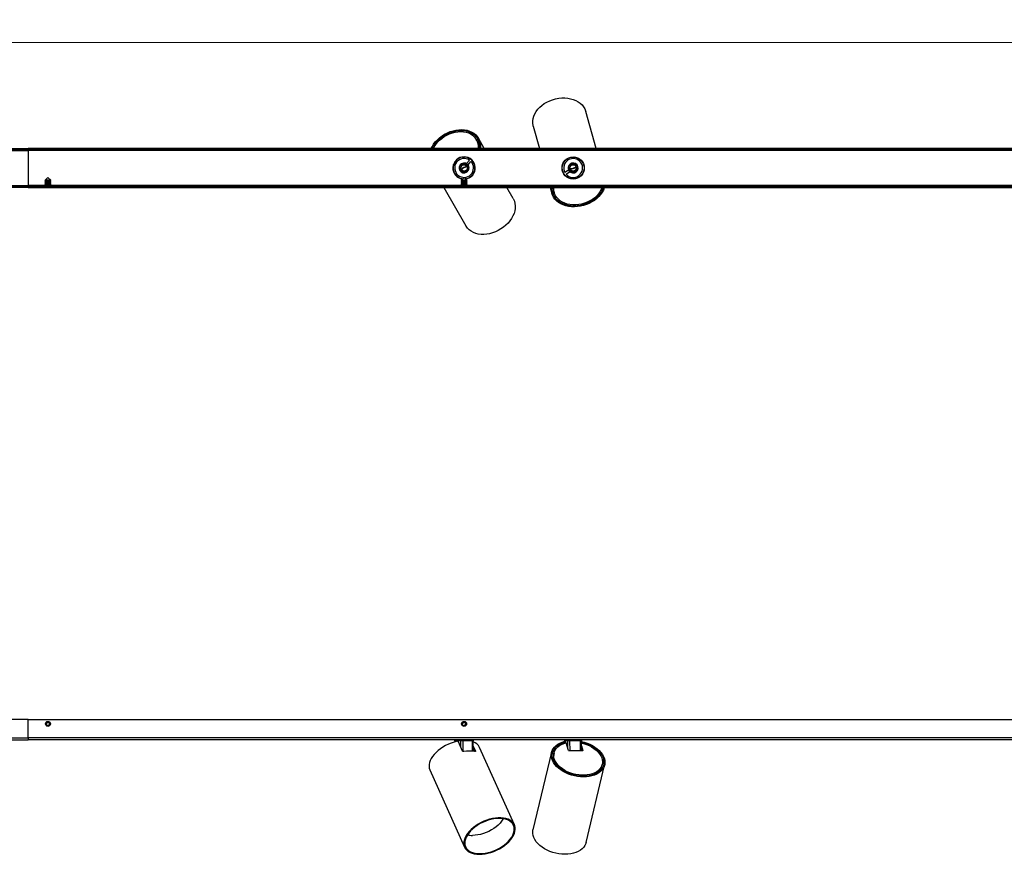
# Model space of a CAD drawing. Header units: millimetres. Extents: x 229 to 1032, y 488 to 656.
# Tile 3 of 4: x 634 to 833, y 488 to 656. Entities that reach past the tile are written whole.
import ezdxf

# ---------------------------------------------------------------- set-up
doc = ezdxf.new("R2010")
doc.units = ezdxf.units.MM
doc.styles.add('SLDTEXTSTYLE0', font='TXT', dxfattribs={"width": 0.75})
doc.dimstyles.new('SLDDIMSTYLE2', dxfattribs={"dimtxt": 3.5, "dimasz": 3.556, "dimexe": 0, "dimexo": 0.0625, "dimgap": 0.875, "dimtad": 1, "dimdec": 0, "dimlfac": 5, "dimrnd": 1e-09, "dimzin": 12, "dimdsep": 46, "dimtxsty": 'SLDTEXTSTYLE0', "dimblk1": 'CLOSED', "dimblk2": 'CLOSED', "dimsah": 1, "dimcen": 0.09, "dimadec": 0, "dimazin": 3, "dimtfac": 1, "dimtdec": 0, "dimtofl": 0, "dimtmove": 0, "dimatfit": 3, "dimldrblk": 'CLOSED', "dimfxl": 0, "dimfrac": 2, "dimtolj": 1, "dimtzin": 12, "dimarcsym": 0})

# ---------------------------------------------------------------- blocks, each defined once
blk = doc.blocks.new('_Closed')
at = {"color": 0, "linetype": 'ByBlock', "lineweight": -2}
for p, q in [((-1, 0.166667), (0, 0)), ((-1, 0.166667), (-1, -0.166667)), ((0, 0), (-1, -0.166667)), ((0, 0), (-1, 0))]:
    blk.add_line(p, q, dxfattribs=at)
blk = doc.blocks.new('_D_2')
at = {"color": 7, "linetype": 'Continuous', "lineweight": 0}
for p, q in [((336.21, 630.75), (336.21, 652.3)), ((336.21, 651.3), (936.03, 651.3)), ((936.03, 630.75), (936.03, 652.3))]:
    blk.add_line(p, q, dxfattribs=at)
at = {"color": 7, "linetype": 'Continuous', "lineweight": 18, "xscale": 3.556, "yscale": 3.556, "rotation": 180.0000000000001}
blk.add_blockref('_Closed', (336.21, 651.3, -43.4), dxfattribs=at)
at = {"color": 7, "linetype": 'Continuous', "lineweight": 18, "xscale": 3.556, "yscale": 3.556}
blk.add_blockref('_Closed', (936.03, 651.3, -43.4), dxfattribs=at)
at = {"color": 7, "linetype": 'Continuous', "lineweight": 18, "insert": (625.22, 655.81), "char_height": 3.5, "attachment_point": 1, "style": 'SLDTEXTSTYLE0'}
blk.add_mtext('2999', dxfattribs=at)

msp = doc.modelspace()

# ---------------------------------------------------------------- linework, layer by layer
at = {"color": 7, "linetype": 'Continuous', "lineweight": 25}
for p, q in [((750.65, 629.91), (748.58, 637.36)), ((737.98, 634.43), (739.23, 629.91)), ((726.62, 631.5), (726.48, 631.73)), ((726.82, 631.73), (726.57, 631.59)), ((728.11, 629.91), (726.92, 631.98)), ((336.21, 629.91), (636.12, 629.91)), ((336.21, 629.75), (636.12, 629.75)), ((636.12, 629.75), (636.12, 629.91)), ((936.03, 629.91), (636.12, 629.91)), ((636.12, 629.51), (636.12, 629.75)), ((936.03, 629.75), (636.12, 629.75)), ((636.12, 629.51), (636.12, 622.45)), ((726.83, 631.04), (727.04, 631.16)), ((723.88, 628.17), (723.97, 628.23)), ((723.94, 628.18), (724.03, 628.23)), ((724.18, 628.22), (724.21, 628.17)), ((724.49, 628.18), (724.53, 628.12)), ((725.11, 627.54), (724.54, 626.88)), ((725.73, 627.45), (725.7, 627.41)), ((744.61, 627.72), (744.79, 627.8)), ((746.15, 628.17), (746.35, 628.2)), ((747.03, 627.99), (747.04, 627.93)), ((721.93, 626.62), (721.89, 626.68)), ((722.04, 626.92), (722.01, 626.97)), ((722.08, 627.11), (722.17, 627.16)), ((722.11, 627.15), (722.21, 627.21)), ((723.13, 625.58), (723.11, 625.57)), ((724.54, 626.88), (724.85, 626.62)), ((724.85, 626.62), (725.41, 627.28)), ((725.88, 627.26), (725.84, 627.22)), ((725.96, 627.13), (725.93, 627.09)), ((744.15, 627.13), (744.14, 627.19)), ((745.08, 625.56), (744.36, 625.06)), ((746.58, 626.81), (746.58, 626.8)), ((747, 626.14), (747.02, 626.15)), ((748.15, 626.55), (748.21, 626.55)), ((748.19, 626.39), (748.24, 626.39)), ((748.22, 626.16), (748.27, 626.15)), ((640.12, 624.05), (639.57, 623.49)), ((639.57, 623.49), (639.63, 623.45)), ((640.67, 623.49), (639.57, 623.49)), ((640.67, 623.49), (640.12, 624.05)), ((640.61, 623.45), (640.67, 623.49)), ((721.95, 625.25), (721.9, 625.24)), ((722.04, 625.03), (721.99, 625.02)), ((722.11, 624.89), (722.06, 624.88)), ((723.38, 625.21), (723.39, 625.22)), ((724.03, 624.05), (723.47, 623.49)), ((723.47, 623.49), (723.54, 623.45)), ((724.58, 623.49), (723.47, 623.49)), ((723.57, 623.78), (723.53, 623.83)), ((723.7, 625.03), (723.7, 625.05)), ((724.58, 623.49), (724.03, 624.05)), ((724.46, 623.82), (724.32, 623.76)), ((724.52, 623.45), (724.58, 623.49)), ((725.84, 624.64), (725.68, 624.52)), ((726.13, 625.33), (726.17, 625.27)), ((743.87, 625.35), (743.91, 625.38)), ((743.92, 625.19), (743.96, 625.22)), ((744.01, 624.98), (744.06, 625)), ((744.59, 624.74), (745.3, 625.23)), ((745.03, 623.96), (745.01, 624.03)), ((745.3, 625.23), (745.21, 625.37)), ((745.32, 623.84), (745.31, 623.9)), ((745.57, 623.83), (745.47, 623.8)), ((745.63, 623.81), (745.52, 623.78)), ((747.59, 624.36), (747.49, 624.33)), ((747.63, 624.4), (747.53, 624.37)), ((747.72, 624.57), (747.73, 624.51)), ((747.9, 624.83), (747.92, 624.76)), ((636.12, 622.21), (336.21, 622.21)), ((636.12, 622.05), (336.21, 622.05)), ((636.12, 622.21), (636.12, 622.45)), ((636.12, 622.21), (636.12, 622.05)), ((636.12, 622.21), (936.03, 622.21)), ((636.12, 622.05), (936.03, 622.05)), ((639.63, 623.45), (639.52, 623.37)), ((639.52, 623.37), (639.52, 623.34)), ((640.72, 623.37), (639.52, 623.37)), ((639.52, 623.34), (639.63, 623.26)), ((640.72, 623.34), (639.52, 623.34)), ((639.63, 623.26), (639.52, 623.18)), ((639.52, 623.18), (639.52, 623.15)), ((640.72, 623.18), (639.52, 623.18)), ((639.52, 623.15), (639.63, 623.07)), ((640.72, 623.15), (639.52, 623.15)), ((639.63, 623.07), (639.52, 622.99)), ((639.52, 622.99), (639.52, 622.95)), ((640.72, 622.99), (639.52, 622.99)), ((639.52, 622.95), (639.63, 622.88)), ((640.72, 622.95), (639.52, 622.95)), ((639.63, 622.88), (639.52, 622.8)), ((639.52, 622.8), (639.52, 622.76)), ((640.72, 622.8), (639.52, 622.8)), ((639.52, 622.76), (639.63, 622.69)), ((640.72, 622.76), (639.52, 622.76)), ((639.63, 622.69), (639.52, 622.61)), ((639.52, 622.61), (639.52, 622.57)), ((640.72, 622.61), (639.52, 622.61)), ((639.52, 622.57), (639.63, 622.5)), ((640.72, 622.57), (639.52, 622.57)), ((639.63, 622.5), (639.52, 622.42)), ((639.52, 622.42), (639.52, 622.38)), ((640.72, 622.42), (639.52, 622.42)), ((639.52, 622.38), (639.63, 622.3)), ((640.72, 622.38), (639.52, 622.38)), ((639.63, 622.3), (639.52, 622.23)), ((639.52, 622.23), (639.52, 622.21)), ((640.72, 622.23), (639.52, 622.23)), ((640.61, 623.45), (639.63, 623.45)), ((640.61, 623.26), (639.63, 623.26)), ((640.61, 623.07), (639.63, 623.07)), ((640.61, 622.88), (639.63, 622.88)), ((640.61, 622.69), (639.63, 622.69)), ((640.61, 622.5), (639.63, 622.5)), ((640.61, 622.3), (639.63, 622.3)), ((640.72, 623.37), (640.61, 623.45)), ((640.61, 623.26), (640.72, 623.34)), ((640.72, 623.18), (640.61, 623.26)), ((640.61, 623.07), (640.72, 623.15)), ((640.72, 622.99), (640.61, 623.07)), ((640.61, 622.88), (640.72, 622.95)), ((640.72, 622.8), (640.61, 622.88)), ((640.61, 622.69), (640.72, 622.76)), ((640.72, 622.61), (640.61, 622.69)), ((640.61, 622.5), (640.72, 622.57)), ((640.72, 622.42), (640.61, 622.5)), ((640.61, 622.3), (640.72, 622.38)), ((640.72, 622.23), (640.61, 622.3)), ((640.72, 623.34), (640.72, 623.37)), ((640.72, 623.15), (640.72, 623.18)), ((640.72, 622.95), (640.72, 622.99)), ((640.72, 622.76), (640.72, 622.8)), ((640.72, 622.57), (640.72, 622.61)), ((640.72, 622.38), (640.72, 622.42)), ((640.72, 622.21), (640.72, 622.23)), ((719.94, 622.05), (724.4, 614.31)), ((723.54, 623.45), (723.43, 623.37)), ((723.43, 623.37), (723.43, 623.34)), ((724.63, 623.37), (723.43, 623.37)), ((723.43, 623.34), (723.54, 623.26)), ((724.63, 623.34), (723.43, 623.34)), ((723.54, 623.26), (723.43, 623.18)), ((723.43, 623.18), (723.43, 623.15)), ((724.63, 623.18), (723.43, 623.18)), ((723.43, 623.15), (723.54, 623.07)), ((724.63, 623.15), (723.43, 623.15)), ((723.54, 623.07), (723.43, 622.99)), ((723.43, 622.99), (723.43, 622.95)), ((724.63, 622.99), (723.43, 622.99)), ((723.43, 622.95), (723.54, 622.88)), ((724.63, 622.95), (723.43, 622.95)), ((723.54, 622.88), (723.43, 622.8)), ((723.43, 622.8), (723.43, 622.76)), ((724.63, 622.8), (723.43, 622.8)), ((723.43, 622.76), (723.54, 622.69)), ((724.63, 622.76), (723.43, 622.76)), ((723.54, 622.69), (723.43, 622.61)), ((723.43, 622.61), (723.43, 622.57)), ((724.63, 622.61), (723.43, 622.61)), ((723.43, 622.57), (723.54, 622.5)), ((724.63, 622.57), (723.43, 622.57)), ((723.54, 622.5), (723.43, 622.42)), ((723.43, 622.42), (723.43, 622.38)), ((724.63, 622.42), (723.43, 622.42)), ((723.43, 622.38), (723.54, 622.3)), ((724.63, 622.38), (723.43, 622.38)), ((723.54, 622.3), (723.43, 622.23)), ((723.43, 622.23), (723.43, 622.21)), ((724.63, 622.23), (723.43, 622.23)), ((724.52, 623.45), (723.54, 623.45)), ((724.52, 623.26), (723.54, 623.26)), ((724.52, 623.07), (723.54, 623.07)), ((724.52, 622.88), (723.54, 622.88)), ((724.52, 622.69), (723.54, 622.69)), ((724.52, 622.5), (723.54, 622.5)), ((724.52, 622.3), (723.54, 622.3)), ((724.63, 623.37), (724.52, 623.45)), ((724.52, 623.26), (724.63, 623.34)), ((724.63, 623.18), (724.52, 623.26)), ((724.52, 623.07), (724.63, 623.15)), ((724.63, 622.99), (724.52, 623.07)), ((724.52, 622.88), (724.63, 622.95)), ((724.63, 622.8), (724.52, 622.88)), ((724.52, 622.69), (724.63, 622.76)), ((724.63, 622.61), (724.52, 622.69)), ((724.52, 622.5), (724.63, 622.57)), ((724.63, 622.42), (724.52, 622.5)), ((724.52, 622.3), (724.63, 622.38)), ((724.63, 622.23), (724.52, 622.3)), ((724.63, 623.34), (724.63, 623.37)), ((724.63, 623.15), (724.63, 623.18)), ((724.63, 622.95), (724.63, 622.99)), ((724.63, 622.76), (724.63, 622.8)), ((724.63, 622.57), (724.63, 622.61)), ((724.63, 622.38), (724.63, 622.42)), ((724.63, 622.21), (724.63, 622.23)), ((733.93, 619.8), (732.64, 622.05)), ((741.41, 622.05), (741.73, 620.88)), ((742.05, 621.77), (741.82, 621.71)), ((741.88, 621.1), (742.17, 621.18)), ((742.14, 621.28), (742.21, 621.02)), ((636.12, 514.78), (336.21, 514.78)), ((636.12, 511.08), (636.12, 514.78)), ((636.12, 514.78), (936.03, 514.78)), ((639.82, 514.06), (640.12, 514.23)), ((639.82, 513.71), (639.82, 514.06)), ((639.82, 513.71), (640.12, 513.54)), ((640.42, 514.06), (640.12, 514.23)), ((640.42, 513.71), (640.12, 513.54)), ((640.42, 513.71), (640.42, 514.06)), ((723.73, 514.06), (724.03, 514.23)), ((723.73, 513.71), (723.73, 514.06)), ((723.73, 513.71), (724.03, 513.54)), ((724.33, 514.06), (724.03, 514.23)), ((724.33, 513.71), (724.03, 513.54)), ((724.33, 513.71), (724.33, 514.06)), ((336.21, 511.08), (636.12, 511.08)), ((336.21, 510.68), (636.12, 510.68)), ((636.12, 511.08), (636.12, 510.68)), ((936.03, 511.08), (636.12, 511.08)), ((936.03, 510.68), (636.12, 510.68)), ((722.19, 510.48), (722.19, 510.27)), ((723.35, 510.48), (722.23, 510.48)), ((725.72, 510.48), (723.76, 510.48)), ((725.85, 508.36), (725.87, 510.48)), ((744.34, 510.48), (744.34, 510.37)), ((744.95, 510.48), (744.35, 510.48)), ((744.4, 510.23), (744.36, 510.37)), ((744.54, 510.18), (744.5, 510.32)), ((747.5, 510.48), (745.32, 510.48)), ((747.7, 508.48), (747.72, 510.48)), ((723.72, 508.41), (722.88, 510.27)), ((725.86, 509.42), (726.32, 508.41)), ((725.86, 509.12), (726.23, 508.29)), ((734.18, 493.52), (727.17, 509.13)), ((744.54, 510.13), (744.52, 510.04)), ((745.09, 508.55), (744.64, 510.07)), ((747.91, 508.48), (745.21, 508.48)), ((747.7, 508.95), (747.84, 508.48)), ((747.71, 509.47), (747.98, 508.55)), ((741.68, 508.16), (737.93, 492.55)), ((742.12, 506.65), (742, 506.65)), ((742.17, 508.04), (742.1, 507.74)), ((752.02, 506.65), (751.91, 506.65)), ((717.14, 504.62), (724.15, 489.01)), ((742.31, 506.05), (742.36, 506.05)), ((748.63, 489.98), (752.38, 505.59)), ((751.82, 505.41), (751.89, 505.71)), ((751.95, 506.05), (752.02, 506.05))]:
    msp.add_line(p, q, dxfattribs=at)
at = {"color": 8, "linetype": 'Continuous', "lineweight": 25}
for p, q in [((336.41, 629.51), (636.12, 629.51)), ((935.83, 629.51), (636.12, 629.51)), ((632.68, 622.45), (636.12, 622.45)), ((639.56, 622.45), (636.12, 622.45)), ((723.47, 622.45), (640.68, 622.45)), ((929.47, 622.45), (724.58, 622.45)), ((722.23, 510.48), (722.23, 510.28)), ((723.36, 509.21), (723.35, 510.48)), ((723.76, 510.48), (723.77, 508.34)), ((725.7, 508.37), (725.72, 510.48)), ((744.35, 510.48), (744.35, 510.37)), ((744.96, 508.98), (744.95, 510.48)), ((745.32, 510.48), (745.33, 508.48)), ((747.48, 508.48), (747.5, 510.48)), ((726.25, 508.29), (726.32, 508.41)), ((747.97, 508.5), (747.98, 508.55))]:
    msp.add_line(p, q, dxfattribs=at)
at = {"color": 7, "linetype": 'Continuous', "lineweight": 25, "flags": 128}
for points in [[(737.98, 634.43), (737.95, 634.54), (737.88, 635), (737.88, 635.48), (737.95, 635.96), (738.09, 636.44), (738.29, 636.91), (738.56, 637.37), (738.89, 637.81), (739.28, 638.22), (739.73, 638.6), (740.21, 638.95), (740.74, 639.26), (741.3, 639.53), (741.89, 639.74), (742.5, 639.91), (743.11, 640.03), (743.73, 640.09), (744.34, 640.1), (744.94, 640.05), (745.52, 639.94), (746.06, 639.79), (746.57, 639.58), (747.04, 639.33), (747.46, 639.03), (747.83, 638.69), (748.13, 638.32), (748.37, 637.91), (748.55, 637.48), (748.58, 637.36)], [(717.39, 629.91), (717.57, 630.27), (717.88, 630.76), (718.23, 631.22), (718.64, 631.66), (719.09, 632.07), (719.59, 632.44), (720.11, 632.78), (720.66, 633.06), (721.23, 633.3), (721.81, 633.49), (722.4, 633.62), (722.98, 633.7), (723.55, 633.72), (724.11, 633.68), (724.64, 633.58), (725.14, 633.43), (725.6, 633.23), (726.01, 632.97), (726.38, 632.67), (726.69, 632.32), (726.94, 631.94), (727.14, 631.52), (727.26, 631.07), (727.33, 630.59), (727.33, 630.1), (727.31, 629.91)], [(717.57, 629.91), (717.68, 630.13), (717.97, 630.61), (718.32, 631.08), (718.72, 631.53), (719.17, 631.94), (719.66, 632.32), (720.19, 632.65), (720.74, 632.93), (721.31, 633.17), (721.89, 633.35), (722.47, 633.48), (723.06, 633.54), (723.62, 633.55), (724.17, 633.5), (724.69, 633.39), (725.18, 633.22), (725.62, 633), (726.02, 632.72), (726.36, 632.4), (726.65, 632.04), (726.87, 631.63), (727.03, 631.19), (727.12, 630.73), (727.15, 630.25), (727.12, 629.91)], [(717.85, 629.91), (718.02, 630.23), (718.32, 630.7), (718.68, 631.15), (719.09, 631.57), (719.55, 631.95), (720.04, 632.3), (720.56, 632.6), (721.11, 632.85), (721.67, 633.05), (722.24, 633.2), (722.8, 633.28), (723.36, 633.31), (723.9, 633.28), (724.42, 633.19), (724.9, 633.04), (725.34, 632.83), (725.73, 632.58), (726.08, 632.27), (726.36, 631.93), (726.59, 631.54), (726.75, 631.12), (726.84, 630.67), (726.86, 630.2), (726.85, 629.91)], [(724.71, 626.68), (724.64, 626.77), (724.29, 626.94), (723.9, 626.97), (723.53, 626.84), (723.24, 626.59), (723.06, 626.24), (723.04, 625.85), (723.16, 625.48), (723.42, 625.18), (723.77, 625.01), (724.16, 624.99), (724.53, 625.11), (724.82, 625.37), (724.99, 625.72), (724.99, 625.72)], [(723.98, 626.07), (723.66, 625.85), (723.45, 625.67)], [(724.58, 626.32), (724.33, 626.23), (723.98, 626.07)], [(745.19, 625.47), (745.24, 625.36), (745.54, 625.11), (745.91, 624.98), (746.3, 625.01), (746.64, 625.19), (746.9, 625.48), (747.02, 625.85), (746.99, 626.24), (746.82, 626.59), (746.52, 626.85), (746.15, 626.97), (745.76, 626.94), (745.41, 626.77), (745.16, 626.47), (745.16, 626.47)], [(745.41, 625.78), (745.68, 625.8), (746.06, 625.88)], [(746.06, 625.88), (746.42, 626.01), (746.66, 626.13)], [(752.31, 622.05), (752.29, 622), (752.12, 621.53), (751.87, 621.07), (751.57, 620.63), (751.21, 620.21), (750.79, 619.81), (750.33, 619.45), (749.82, 619.13), (749.28, 618.84), (748.71, 618.6), (748.12, 618.41), (747.52, 618.27), (746.91, 618.18), (746.3, 618.15), (745.7, 618.17), (745.11, 618.24), (744.55, 618.37), (744.03, 618.54), (743.54, 618.76), (743.09, 619.03), (742.7, 619.35), (742.36, 619.7), (742.08, 620.08), (741.87, 620.5), (741.72, 620.93), (741.64, 621.39), (741.62, 621.86), (741.64, 622.05)], [(752.11, 622.05), (751.99, 621.71), (751.77, 621.25), (751.49, 620.8), (751.14, 620.37), (750.73, 619.97), (750.28, 619.61), (749.78, 619.28), (749.24, 618.99), (748.67, 618.75), (748.08, 618.56), (747.48, 618.42), (746.87, 618.33), (746.26, 618.3), (745.66, 618.33), (745.08, 618.41), (744.53, 618.54), (744.01, 618.73), (743.53, 618.97), (743.11, 619.25), (742.73, 619.58), (742.42, 619.94), (742.16, 620.34), (741.98, 620.77), (741.86, 621.21), (741.82, 621.68), (741.83, 622.05)], [(751.82, 622.05), (751.67, 621.64), (751.44, 621.19), (751.14, 620.76), (750.78, 620.35), (750.37, 619.98), (749.91, 619.63), (749.41, 619.33), (748.88, 619.07), (748.31, 618.86), (747.73, 618.7), (747.14, 618.59), (746.55, 618.54), (745.96, 618.54), (745.39, 618.6), (744.84, 618.71), (744.33, 618.88), (743.85, 619.09), (743.42, 619.36), (743.05, 619.66), (742.73, 620.01), (742.47, 620.39), (742.28, 620.8), (742.16, 621.23), (742.11, 621.68), (742.13, 622.05)], [(733.93, 619.8), (733.99, 619.7), (734.17, 619.27), (734.29, 618.81), (734.35, 618.33), (734.33, 617.83), (734.25, 617.33), (734.1, 616.81), (733.89, 616.31), (733.62, 615.81), (733.29, 615.32), (732.9, 614.87), (732.47, 614.43), (731.99, 614.04), (731.47, 613.68), (730.93, 613.37), (730.36, 613.1), (729.78, 612.89), (729.19, 612.73), (728.6, 612.63), (728.01, 612.58), (727.45, 612.59), (726.9, 612.66), (726.38, 612.79), (725.9, 612.98), (725.46, 613.22), (725.07, 613.5), (724.74, 613.84), (724.46, 614.21), (724.4, 614.31)], [(722.62, 510.37), (722.03, 510.22), (721.45, 510.03), (720.87, 509.8), (720.31, 509.52), (719.78, 509.22), (719.27, 508.88), (718.81, 508.52), (718.38, 508.14), (718, 507.74), (717.68, 507.33), (717.41, 506.92), (717.2, 506.5), (717.06, 506.09), (716.98, 505.69), (716.97, 505.31), (717.02, 504.94), (717.14, 504.62)], [(723.86, 510.68), (723.84, 510.67), (723.83, 510.66), (723.81, 510.64), (723.79, 510.62), (723.78, 510.59), (723.77, 510.55), (723.77, 510.52), (723.76, 510.48)], [(725.82, 510.68), (725.8, 510.67), (725.78, 510.66), (725.77, 510.64), (725.75, 510.62), (725.74, 510.59), (725.73, 510.55), (725.72, 510.52), (725.72, 510.48)], [(747.72, 510.36), (748.24, 510.22), (748.82, 510.03), (749.39, 509.8), (749.92, 509.52), (750.42, 509.22), (750.88, 508.88), (751.28, 508.52), (751.63, 508.14), (751.92, 507.74), (752.15, 507.33), (752.32, 506.92), (752.42, 506.5), (752.44, 506.09), (752.4, 505.69), (752.29, 505.31), (752.12, 504.94), (751.87, 504.6), (751.57, 504.29), (751.21, 504.01), (750.79, 503.77), (750.33, 503.56), (749.82, 503.4), (749.28, 503.29), (748.71, 503.22), (748.12, 503.19), (747.52, 503.22), (746.91, 503.29), (746.3, 503.4), (745.7, 503.56), (745.11, 503.77), (744.55, 504.01), (744.03, 504.29), (743.54, 504.6), (743.09, 504.94), (742.7, 505.31), (742.36, 505.69), (742.08, 506.09), (741.87, 506.5), (741.72, 506.92), (741.64, 507.33), (741.62, 507.74), (741.68, 508.14), (741.81, 508.52), (742, 508.88), (742.25, 509.22), (742.57, 509.52), (742.94, 509.8), (743.37, 510.03), (743.84, 510.22), (744.36, 510.37), (744.36, 510.37)], [(747.72, 510.22), (748.28, 510.08), (748.86, 509.88), (749.42, 509.63), (749.95, 509.36), (750.43, 509.04), (750.87, 508.7), (751.26, 508.33), (751.59, 507.94), (751.85, 507.54), (752.05, 507.13), (752.18, 506.71), (752.24, 506.3), (752.23, 505.89), (752.15, 505.5), (751.99, 505.13), (751.77, 504.78), (751.49, 504.46), (751.14, 504.17), (750.73, 503.92), (750.28, 503.71), (749.78, 503.54), (749.24, 503.42), (748.67, 503.35), (748.08, 503.33), (747.48, 503.35), (746.87, 503.42), (746.26, 503.54), (745.66, 503.71), (745.08, 503.92), (744.53, 504.17), (744.01, 504.46), (743.53, 504.78), (743.11, 505.13), (742.73, 505.5), (742.42, 505.89), (742.16, 506.3), (741.98, 506.71), (741.86, 507.13), (741.82, 507.54), (741.84, 507.94), (741.94, 508.33), (742.11, 508.7), (742.35, 509.04), (742.65, 509.36), (743.01, 509.63), (743.42, 509.88), (743.89, 510.08), (744.4, 510.23), (744.4, 510.23)], [(747.71, 510.03), (748.12, 509.92), (748.69, 509.73), (749.23, 509.5), (749.75, 509.23), (750.22, 508.93), (750.65, 508.6), (751.02, 508.24), (751.34, 507.86), (751.6, 507.47), (751.78, 507.07), (751.9, 506.67), (751.95, 506.27), (751.93, 505.87), (751.83, 505.5), (751.67, 505.14), (751.44, 504.81), (751.14, 504.51), (750.78, 504.24), (750.37, 504.01), (749.91, 503.82), (749.41, 503.68), (748.88, 503.58), (748.31, 503.53), (747.73, 503.53), (747.14, 503.58), (746.55, 503.68), (745.96, 503.82), (745.39, 504.01), (744.84, 504.24), (744.33, 504.51), (743.85, 504.81), (743.42, 505.14), (743.05, 505.5), (742.73, 505.87), (742.47, 506.27), (742.28, 506.67), (742.16, 507.07), (742.11, 507.47), (742.14, 507.86), (742.23, 508.24), (742.39, 508.6), (742.62, 508.93), (742.92, 509.23), (743.27, 509.5), (743.68, 509.73), (744.14, 509.92), (744.64, 510.07), (744.64, 510.07)], [(747.98, 508.55), (747.98, 508.53), (747.98, 508.52), (747.98, 508.51), (747.97, 508.5), (747.96, 508.49), (747.94, 508.48), (747.92, 508.48), (747.91, 508.48)], [(727.13, 487.59), (727.68, 487.61), (728.26, 487.68), (728.85, 487.8), (729.44, 487.97), (730.03, 488.17), (730.6, 488.42), (731.16, 488.7), (731.69, 489.02), (732.19, 489.37), (732.65, 489.74), (733.07, 490.13), (733.43, 490.54), (733.74, 490.95), (733.99, 491.37), (734.17, 491.79), (734.29, 492.2), (734.35, 492.6), (734.33, 492.99), (734.25, 493.35), (734.1, 493.68), (733.89, 493.98), (733.62, 494.25), (733.29, 494.47), (732.9, 494.66), (732.47, 494.8), (731.99, 494.89), (731.47, 494.94), (730.93, 494.94), (730.36, 494.89), (729.78, 494.8), (729.19, 494.66), (728.6, 494.47), (728.01, 494.25), (727.45, 493.98), (726.9, 493.68), (726.38, 493.35), (725.9, 492.99), (725.46, 492.6), (725.07, 492.2), (724.74, 491.79), (724.46, 491.37), (724.24, 490.95), (724.09, 490.54), (724, 490.13), (723.98, 489.74), (724.03, 489.37), (724.15, 489.02), (724.33, 488.7), (724.57, 488.42), (724.87, 488.17), (725.23, 487.97), (725.64, 487.8), (726.1, 487.68), (726.6, 487.61), (727.13, 487.59)], [(727.2, 487.72), (727.75, 487.75), (728.31, 487.82), (728.89, 487.94), (729.47, 488.1), (730.05, 488.3), (730.61, 488.55), (731.16, 488.83), (731.68, 489.15), (732.16, 489.49), (732.6, 489.86), (733, 490.25), (733.35, 490.65), (733.64, 491.06), (733.86, 491.47), (734.03, 491.88), (734.13, 492.29), (734.16, 492.67), (734.13, 493.04), (734.02, 493.39), (733.86, 493.7), (733.62, 493.98), (733.33, 494.23), (732.98, 494.44), (732.58, 494.6), (732.14, 494.72), (731.65, 494.79), (731.13, 494.81), (730.58, 494.79), (730.02, 494.72), (729.44, 494.6), (728.86, 494.44), (728.28, 494.23), (727.72, 493.98), (727.17, 493.7), (726.66, 493.39), (726.17, 493.04), (725.73, 492.67), (725.33, 492.29), (724.98, 491.88), (724.7, 491.47), (724.47, 491.06), (724.3, 490.65), (724.2, 490.25), (724.17, 489.86), (724.21, 489.49), (724.31, 489.15), (724.48, 488.83), (724.71, 488.55), (725, 488.3), (725.35, 488.1), (725.75, 487.94), (726.19, 487.82), (726.68, 487.75), (727.2, 487.72)], [(731.94, 494.75), (731.88, 494.65), (731.61, 494.25), (731.29, 493.86), (730.92, 493.49), (730.5, 493.13), (730.04, 492.8), (729.55, 492.49), (729.03, 492.21), (728.48, 491.97), (727.93, 491.77), (727.37, 491.61), (726.82, 491.49), (726.27, 491.42), (725.75, 491.4)], [(744.37, 487.59), (743.76, 487.61), (743.14, 487.68), (742.53, 487.8), (741.92, 487.97), (741.33, 488.17), (740.77, 488.42), (740.24, 488.7), (739.75, 489.02), (739.31, 489.37), (738.91, 489.74), (738.58, 490.13), (738.3, 490.54), (738.09, 490.95), (737.95, 491.37), (737.88, 491.79), (737.88, 492.2), (737.93, 492.55)], [(748.63, 489.98), (748.56, 489.74), (748.38, 489.37), (748.15, 489.02), (747.84, 488.7), (747.48, 488.42), (747.07, 488.17), (746.6, 487.97), (746.09, 487.8), (745.55, 487.68), (744.97, 487.61), (744.37, 487.59)]]:
    msp.add_lwpolyline(points, dxfattribs=at)
at = {"color": 7, "linetype": 'Continuous', "lineweight": 25}
for centre, radius in [((746.03, 625.98), 2.25), ((746.03, 625.98), 2.2), ((724.03, 625.98), 0.85), ((724.03, 625.98), 0.65), ((746.03, 625.98), 0.85), ((746.03, 625.98), 0.65), ((640.12, 513.88), 0.5), ((640.12, 513.88), 0.489), ((724.03, 513.88), 0.5), ((724.03, 513.88), 0.489)]:
    msp.add_circle(centre, radius, dxfattribs=at)
for centre, radius, start, end in [((724.03, 630.04), 2.97, 357.3527, 29.3231), ((724.03, 625.98), 2.25, 90, 262.2873), ((724.03, 625.98), 2.2, 276.7145, 209.9423), ((724.03, 625.98), 1.9, 55.2714, 43.1868), ((724.03, 625.98), 2.25, 277.7127, 90), ((746.03, 625.98), 1.9, 220.8057, 208.7211), ((724.82, 624.59), 1.64, 119.5472, 142.6455), ((724.84, 624.6), 1.64, 97.2391, 120.3374), ((724.03, 625.98), 1, 344.9423, 29.9423), ((746.03, 625.98), 1, 150.4766, 195.4766), ((745.59, 627.51), 1.64, 262.7735, 285.8717), ((745.61, 627.52), 1.64, 285.0815, 308.1797), ((724.03, 625.98), 2.2, 209.9423, 263.2855), ((744.85, 622.02), 2.81, 179.4796, 195.4085), ((721.99, 510.48), 0.2, 0.6971, 90), ((722.04, 510.49), 0.188, 356.6528, 85.6621), ((723.17, 510.49), 0.188, 356.6528, 85.6621), ((726.07, 510.48), 0.2, 90, 179.3469), ((744.14, 510.48), 0.2, 1.1021, 90), ((744.15, 510.48), 0.196, 359.4492, 88.9348), ((744.76, 510.48), 0.196, 359.4492, 88.9348), ((745.55, 510.52), 0.23, 138.4178, 191.4502), ((747.72, 510.52), 0.23, 138.4178, 191.4502), ((747.92, 510.48), 0.2, 90, 179.9222), ((725.1, 502.28), 6.12, 79.3887, 100.6113), ((725.12, 508.11), 2.29, 26.4549, 70.9121), ((745.2, 508.6), 0.121, 206.2963, 273.8325), ((744.64, 507.25), 2.59, 168.9028, 219.1741), ((749.33, 506.12), 2.6, 293.8957, 343.9819), ((725.7, 495.97), 4.57, 257.5197, 270.5403)]:
    msp.add_arc(centre, radius, start, end, dxfattribs=at)
at = {"color": 8, "linetype": 'Continuous', "lineweight": 25}
for centre, major_axis, ratio, start_param, end_param in [((722.49, 510.48), (0.3, -0.002), 0.002136, 3.140964, 3.664208), ((725.57, 510.48), (0.3, 0.002), 0.002136, 0.000432, 1.048105), ((744.64, 510.48), (0.3, -0.002), 0.004053, 3.141524, 3.411778), ((747.42, 510.48), (0.3, 0.002), 0.004053, 0.000036, 1.300535)]:
    msp.add_ellipse(centre, major_axis=major_axis, ratio=ratio, start_param=start_param, end_param=end_param, dxfattribs=at)
at = {"color": 7, "linetype": 'Continuous', "lineweight": 25}
for centre, ratio, start_param, end_param in [((723.61, 510.48), 0.007944, 1.048304, 2.619024), ((745.24, 510.48), 0.007158, 1.300822, 2.871542)]:
    msp.add_ellipse(centre, major_axis=(0.3, -0.001), ratio=ratio, start_param=start_param, end_param=end_param, dxfattribs=at)
for points, knots in [([(723.32, 626.52), (723.3, 626.49), (723.22, 626.38), (723.14, 626.16), (723.13, 625.86), (723.22, 625.57), (723.36, 625.37), (723.46, 625.29), (723.49, 625.27)], [0, 0, 0, 0, 0.0718003, 0.2864477, 0.5010951, 0.7157425, 0.93039, 1, 1, 1, 1]), ([(724.9, 626.48), (724.84, 626.55), (724.72, 626.71), (724.45, 626.87), (724.12, 626.94), (723.8, 626.89), (723.51, 626.75), (723.38, 626.6), (723.32, 626.52)], [0, 0, 0, 0, 0.144785, 0.321878, 0.499028, 0.672515, 0.841766, 1, 1, 1, 1]), ([(723.49, 625.27), (723.56, 625.22), (723.7, 625.11), (723.98, 625.04), (724.28, 625.05), (724.58, 625.17), (724.83, 625.38), (724.95, 625.58), (724.99, 625.7), (724.99, 625.72)], [0, 0, 0, 0, 0.145028, 0.289979, 0.456545, 0.625702, 0.796504, 0.973544, 1, 1, 1, 1]), ([(745.06, 625.71), (745.1, 625.63), (745.18, 625.44), (745.4, 625.22), (745.7, 625.07), (746.02, 625.03), (746.33, 625.1), (746.5, 625.22), (746.58, 625.27)], [0, 0, 0, 0, 0.144785, 0.321878, 0.499028, 0.672515, 0.841766, 1, 1, 1, 1]), ([(746.73, 626.53), (746.67, 626.6), (746.56, 626.73), (746.31, 626.87), (746.01, 626.94), (745.7, 626.9), (745.4, 626.75), (745.24, 626.59), (745.17, 626.48), (745.16, 626.47)], [0, 0, 0, 0, 0.145028, 0.289979, 0.456545, 0.625702, 0.796504, 0.973544, 1, 1, 1, 1]), ([(746.58, 625.27), (746.6, 625.3), (746.71, 625.38), (746.84, 625.58), (746.93, 625.87), (746.92, 626.17), (746.83, 626.39), (746.75, 626.5), (746.73, 626.53)], [0, 0, 0, 0, 0.0718, 0.286448, 0.501095, 0.715743, 0.93039, 1, 1, 1, 1]), ([(722.88, 510.27), (722.87, 510.28), (722.85, 510.31), (722.8, 510.35), (722.74, 510.37), (722.68, 510.38), (722.64, 510.38), (722.62, 510.37)], [0, 0, 0, 0, 0.203682, 0.407256, 0.613897, 0.828073, 1, 1, 1, 1]), ([(744.36, 510.37), (744.38, 510.38), (744.42, 510.38), (744.47, 510.37), (744.49, 510.34), (744.5, 510.32), (744.5, 510.32)], [0, 0, 0, 0, 0.301528, 0.603369, 0.896375, 1, 1, 1, 1]), ([(723.98, 508.29), (723.95, 508.29), (723.91, 508.29), (723.84, 508.3), (723.77, 508.34), (723.73, 508.37), (723.72, 508.4), (723.72, 508.41)], [0, 0, 0, 0, 0.2233625, 0.4467857, 0.6679299, 0.8821371, 1, 1, 1, 1]), ([(726.32, 508.41), (726.32, 508.39), (726.33, 508.36), (726.33, 508.32), (726.31, 508.3), (726.27, 508.29), (726.24, 508.29), (726.23, 508.29)], [0, 0, 0, 0, 0.205422, 0.410714, 0.619671, 0.835971, 1, 1, 1, 1]), ([(744.54, 510.13), (744.54, 510.14), (744.55, 510.17), (744.53, 510.21), (744.5, 510.23), (744.45, 510.24), (744.41, 510.24), (744.4, 510.23)], [0, 0, 0, 0, 0.20282, 0.405524, 0.611511, 0.825593, 1, 1, 1, 1]), ([(752.01, 506.06), (752.01, 506.05), (752.02, 506.05), (752.04, 506.07), (752.06, 506.13), (752.08, 506.21), (752.09, 506.3), (752.09, 506.41), (752.09, 506.5), (752.07, 506.58), (752.05, 506.63), (752.02, 506.66), (752.01, 506.65), (752.01, 506.65)], [0, 0, 0, 0, 0.017724, 0.125163, 0.232605, 0.339898, 0.447122, 0.554466, 0.66193, 0.769328, 0.876578, 0.983826, 1, 1, 1, 1])]:
    msp.add_open_spline(points, degree=3, knots=knots, dxfattribs=at)

# ---------------------------------------------------------------- dimensions: what is measured, and where the dimension line sits
at = {"color": 7, "linetype": 'Continuous', "lineweight": 18}
dim = msp.add_linear_dim(base=(936.03, 651.3), p1=(336.21, 629.75), p2=(936.03, 629.75), dimstyle='SLDDIMSTYLE2', dxfattribs=at)
dim.commit()
dim.dimension.update_dxf_attribs({"geometry": '_D_2', "text_midpoint": (630.39, 651.3), "dimtype": 160})

doc.saveas('drawing.dxf')
